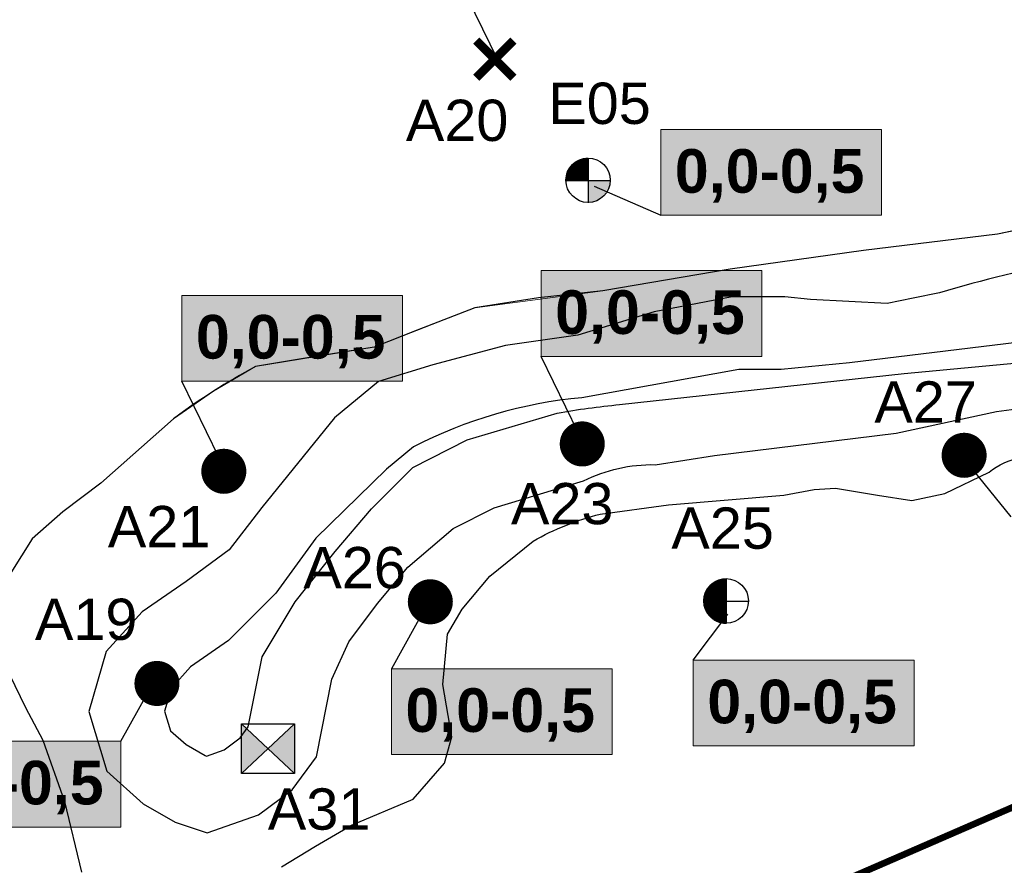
# Model space of a CAD drawing. Extents: x 158343 to 162498, y 431347 to 434500.
# Tile 58 of 248: x 159357 to 159506, y 433439 to 433567. Entities that reach past the tile are written whole.
import ezdxf
from ezdxf.enums import TextEntityAlignment as Align

# ---------------------------------------------------------------- set-up
doc = ezdxf.new("R2010")
doc.units = 0
doc.header["$LTSCALE"] = 10
doc.header["$MEASUREMENT"] = 0
doc.layers.get('0').update_dxf_attribs({"color": 1, "linetype": 'CONTINUOUS'})
doc.layers.get('Defpoints').update_dxf_attribs({"linetype": 'CONTINUOUS', "lineweight": 0})
for name, color, linetype in [('BORING-MWH', 7, 'CONTINUOUS'), ('BORING-MWH-NEW', 7, 'CONTINUOUS'), ('KLASSE-B-INDUSTRIE', 40, 'CONTINUOUS'), ('KLASSE-NT-NIET TOEPASBAAR', 240, 'CONTINUOUS'), ('KWALITEIT-DIEPTE', 7, 'CONTINUOUS'), ('nieuw006m', 8, 'CONTINUOUS')]:
    doc.layers.add(name, color=color, linetype=linetype)
doc.layers.add('MEET', color=6, linetype='CONTINUOUS', plot=False)
doc.styles.add('STANDAARD', font='arial.ttf')
doc.styles.add('STYLE3', font='arialbd.ttf')

# ---------------------------------------------------------------- blocks, each defined once
blk = doc.blocks.new('B-4-MWH')
at = {"layer": 'BORING-MWH', "const_width": 2.185}
blk.add_lwpolyline([(-1.093, 0, 1), (1.093, 0, 1)], format="xyb", close=True, dxfattribs=at)
at = {"layer": 'BORING-MWH', "style": 'STANDAARD'}
blk.add_attdef('BNO', (2.3, 2.3), '', height=4, dxfattribs=at)
blk = doc.blocks.new('*X37')
at = {"color": 0}
for p, q in [((-69.56, 39.7), (-64.08, 39.7)), ((-69.56, 39.65), (-64.08, 39.65)), ((-69.55, 39.48), (-69.55, 39.71)), ((-69.55, 39.6), (-64.08, 39.6)), ((-69.55, 39.55), (-64.08, 39.55)), ((-69.55, 39.5), (-64.08, 39.5)), ((-69.55, 39.45), (-64.08, 39.45)), ((-69.55, 39.4), (-64.08, 39.4)), ((-69.54, 39.35), (-64.08, 39.35)), ((-69.54, 39.3), (-64.08, 39.3)), ((-69.53, 39.25), (-64.08, 39.25)), ((-69.53, 39.2), (-64.08, 39.2)), ((-69.52, 39.15), (-64.08, 39.15)), ((-69.52, 39.1), (-64.08, 39.1)), ((-69.51, 39.05), (-64.08, 39.05)), ((-69.5, 38.97), (-69.5, 39.71)), ((-69.5, 39), (-64.08, 39)), ((-69.5, 38.95), (-64.08, 38.95)), ((-69.49, 38.9), (-64.08, 38.9)), ((-69.45, 38.68), (-69.45, 39.71)), ((-69.4, 38.45), (-69.4, 39.71)), ((-69.35, 38.26), (-69.35, 39.71)), ((-69.3, 38.09), (-69.3, 39.71)), ((-69.25, 37.94), (-69.25, 39.71)), ((-69.2, 37.81), (-69.2, 39.71)), ((-69.15, 37.68), (-69.15, 39.71)), ((-69.1, 37.56), (-69.1, 39.71)), ((-69.05, 37.45), (-69.05, 39.71)), ((-69, 37.34), (-69, 39.71)), ((-68.95, 37.24), (-68.95, 39.71)), ((-68.9, 37.15), (-68.9, 39.71)), ((-68.85, 37.06), (-68.85, 39.71)), ((-68.8, 36.97), (-68.8, 39.71)), ((-68.75, 36.89), (-68.75, 39.71)), ((-68.7, 36.81), (-68.7, 39.71)), ((-68.65, 36.73), (-68.65, 39.71)), ((-68.6, 36.66), (-68.6, 39.71)), ((-68.55, 36.58), (-68.55, 39.71)), ((-68.5, 36.51), (-68.5, 39.71)), ((-68.45, 36.45), (-68.45, 39.71)), ((-68.4, 36.38), (-68.4, 39.71)), ((-68.35, 36.32), (-68.35, 39.71)), ((-68.3, 36.26), (-68.3, 39.71)), ((-68.25, 36.2), (-68.25, 39.71)), ((-68.2, 36.14), (-68.2, 39.71)), ((-68.15, 36.08), (-68.15, 39.71)), ((-68.1, 36.03), (-68.1, 39.71)), ((-68.05, 35.97), (-68.05, 39.71)), ((-68, 35.92), (-68, 39.71)), ((-67.95, 35.87), (-67.95, 39.71)), ((-67.9, 35.82), (-67.9, 39.71)), ((-67.85, 35.77), (-67.85, 39.71)), ((-67.8, 35.73), (-67.8, 39.71)), ((-67.75, 35.68), (-67.75, 39.71)), ((-67.7, 35.64), (-67.7, 39.71)), ((-67.65, 35.59), (-67.65, 39.71)), ((-67.6, 35.55), (-67.6, 39.71)), ((-67.55, 35.51), (-67.55, 39.71)), ((-67.5, 35.47), (-67.5, 39.71)), ((-67.45, 35.43), (-67.45, 39.71)), ((-67.4, 35.39), (-67.4, 39.71)), ((-67.35, 35.35), (-67.35, 39.71)), ((-67.3, 35.31), (-67.3, 39.71)), ((-67.25, 35.28), (-67.25, 39.71)), ((-67.2, 35.24), (-67.2, 39.71)), ((-67.15, 35.21), (-67.15, 39.71)), ((-67.1, 35.18), (-67.1, 39.71)), ((-67.05, 35.14), (-67.05, 39.71)), ((-67, 35.11), (-67, 39.71)), ((-66.95, 35.08), (-66.95, 39.71)), ((-66.9, 35.05), (-66.9, 39.71)), ((-66.85, 35.02), (-66.85, 39.71)), ((-66.8, 34.99), (-66.8, 39.71)), ((-66.75, 34.96), (-66.75, 39.71)), ((-66.7, 34.93), (-66.7, 39.71)), ((-66.65, 34.91), (-66.65, 39.71)), ((-66.6, 34.88), (-66.6, 39.71)), ((-66.55, 34.85), (-66.55, 39.71)), ((-66.5, 34.83), (-66.5, 39.71)), ((-66.45, 34.8), (-66.45, 39.71)), ((-66.4, 34.78), (-66.4, 39.71)), ((-66.35, 34.76), (-66.35, 39.71)), ((-66.3, 34.73), (-66.3, 39.71)), ((-66.25, 34.71), (-66.25, 39.71)), ((-66.2, 34.69), (-66.2, 39.71)), ((-66.15, 34.67), (-66.15, 39.71)), ((-66.1, 34.65), (-66.1, 39.71)), ((-66.05, 34.63), (-66.05, 39.71)), ((-66, 34.61), (-66, 39.71)), ((-65.95, 34.59), (-65.95, 39.71)), ((-65.9, 34.57), (-65.9, 39.71)), ((-65.85, 34.56), (-65.85, 39.71)), ((-65.8, 34.54), (-65.8, 39.71)), ((-65.75, 34.52), (-65.75, 39.71)), ((-65.7, 34.51), (-65.7, 39.71)), ((-65.65, 34.49), (-65.65, 39.71)), ((-65.6, 34.48), (-65.6, 39.71)), ((-65.55, 34.46), (-65.55, 39.71)), ((-65.5, 34.45), (-65.5, 39.71)), ((-65.45, 34.44), (-65.45, 39.71)), ((-65.4, 34.42), (-65.4, 39.71)), ((-65.35, 34.41), (-65.35, 39.71)), ((-65.3, 34.4), (-65.3, 39.71)), ((-65.25, 34.39), (-65.25, 39.71)), ((-65.2, 34.38), (-65.2, 39.71)), ((-65.15, 34.37), (-65.15, 39.71)), ((-65.1, 34.36), (-65.1, 39.71)), ((-65.05, 34.35), (-65.05, 39.71)), ((-65, 34.34), (-65, 39.71)), ((-64.95, 34.33), (-64.95, 39.71)), ((-64.9, 34.32), (-64.9, 39.71)), ((-64.85, 34.31), (-64.85, 39.71)), ((-64.8, 34.31), (-64.8, 39.71)), ((-64.75, 34.3), (-64.75, 39.71)), ((-64.7, 34.29), (-64.7, 39.71)), ((-64.65, 34.29), (-64.65, 39.71)), ((-64.6, 34.28), (-64.6, 39.71)), ((-64.55, 34.28), (-64.55, 39.71)), ((-64.5, 34.27), (-64.5, 39.71)), ((-64.45, 34.27), (-64.45, 39.71)), ((-64.4, 34.27), (-64.4, 39.71)), ((-64.35, 34.26), (-64.35, 39.71)), ((-64.3, 34.26), (-64.3, 39.71)), ((-64.25, 34.26), (-64.25, 39.71)), ((-64.2, 34.26), (-64.2, 39.71)), ((-64.15, 34.26), (-64.15, 39.71)), ((-64.1, 34.26), (-64.1, 39.71)), ((-69.48, 38.85), (-64.08, 38.85)), ((-69.47, 38.8), (-64.08, 38.8)), ((-69.46, 38.75), (-64.08, 38.75)), ((-69.45, 38.7), (-64.08, 38.7)), ((-69.44, 38.65), (-64.08, 38.65)), ((-69.43, 38.6), (-64.08, 38.6)), ((-69.42, 38.55), (-64.08, 38.55)), ((-69.41, 38.5), (-64.08, 38.5)), ((-69.4, 38.45), (-64.08, 38.45)), ((-69.39, 38.4), (-64.08, 38.4)), ((-69.37, 38.35), (-64.08, 38.35)), ((-69.36, 38.3), (-64.08, 38.3)), ((-69.35, 38.25), (-64.08, 38.25)), ((-69.33, 38.2), (-64.08, 38.2)), ((-69.32, 38.15), (-64.08, 38.15)), ((-69.3, 38.1), (-64.08, 38.1)), ((-69.29, 38.05), (-64.08, 38.05)), ((-69.27, 38), (-64.08, 38)), ((-69.25, 37.95), (-64.08, 37.95)), ((-69.23, 37.9), (-64.08, 37.9)), ((-69.22, 37.85), (-64.08, 37.85)), ((-69.2, 37.8), (-64.08, 37.8)), ((-69.18, 37.75), (-64.08, 37.75)), ((-69.16, 37.7), (-64.08, 37.7)), ((-69.14, 37.65), (-64.08, 37.65)), ((-69.12, 37.6), (-64.08, 37.6)), ((-69.1, 37.55), (-64.08, 37.55)), ((-69.07, 37.5), (-64.08, 37.5)), ((-69.05, 37.45), (-64.08, 37.45)), ((-69.03, 37.4), (-64.08, 37.4)), ((-69, 37.35), (-64.08, 37.35)), ((-68.98, 37.3), (-64.08, 37.3)), ((-68.95, 37.25), (-64.08, 37.25)), ((-68.93, 37.2), (-64.08, 37.2)), ((-68.9, 37.15), (-64.08, 37.15)), ((-68.87, 37.1), (-64.08, 37.1)), ((-68.85, 37.05), (-64.08, 37.05)), ((-68.82, 37), (-64.08, 37)), ((-68.79, 36.95), (-64.08, 36.95)), ((-68.76, 36.9), (-64.08, 36.9)), ((-68.73, 36.85), (-64.08, 36.85)), ((-68.69, 36.8), (-64.08, 36.8)), ((-68.66, 36.75), (-64.08, 36.75)), ((-68.63, 36.7), (-64.08, 36.7)), ((-68.6, 36.65), (-64.08, 36.65)), ((-68.56, 36.6), (-64.08, 36.6)), ((-68.53, 36.55), (-64.08, 36.55)), ((-68.49, 36.5), (-64.08, 36.5)), ((-68.45, 36.45), (-64.08, 36.45)), ((-68.41, 36.4), (-64.08, 36.4)), ((-68.38, 36.35), (-64.08, 36.35)), ((-68.34, 36.3), (-64.08, 36.3)), ((-68.29, 36.25), (-64.08, 36.25)), ((-68.25, 36.2), (-64.08, 36.2)), ((-68.21, 36.15), (-64.08, 36.15)), ((-68.17, 36.1), (-64.08, 36.1)), ((-68.12, 36.05), (-64.08, 36.05)), ((-68.07, 36), (-64.08, 36)), ((-68.03, 35.95), (-64.08, 35.95)), ((-67.98, 35.9), (-64.08, 35.9)), ((-67.93, 35.85), (-64.08, 35.85)), ((-67.88, 35.8), (-64.08, 35.8)), ((-67.82, 35.75), (-64.08, 35.75)), ((-67.77, 35.7), (-64.08, 35.7)), ((-67.72, 35.65), (-64.08, 35.65)), ((-67.66, 35.6), (-64.08, 35.6)), ((-67.6, 35.55), (-64.08, 35.55)), ((-67.54, 35.5), (-64.08, 35.5)), ((-67.48, 35.45), (-64.08, 35.45)), ((-67.41, 35.4), (-64.08, 35.4)), ((-67.35, 35.35), (-64.08, 35.35)), ((-67.28, 35.3), (-64.08, 35.3)), ((-67.21, 35.25), (-64.08, 35.25)), ((-67.14, 35.2), (-64.08, 35.2)), ((-67.06, 35.15), (-64.08, 35.15)), ((-66.98, 35.1), (-64.08, 35.1)), ((-66.9, 35.05), (-64.08, 35.05)), ((-66.82, 35), (-64.08, 35)), ((-66.73, 34.95), (-64.08, 34.95)), ((-66.64, 34.9), (-64.08, 34.9)), ((-66.54, 34.85), (-64.08, 34.85)), ((-66.44, 34.8), (-64.08, 34.8)), ((-66.33, 34.75), (-64.08, 34.75)), ((-66.22, 34.7), (-64.08, 34.7)), ((-66.1, 34.65), (-64.08, 34.65)), ((-65.97, 34.6), (-64.08, 34.6)), ((-65.83, 34.55), (-64.08, 34.55)), ((-65.67, 34.5), (-64.08, 34.5)), ((-65.5, 34.45), (-64.08, 34.45)), ((-65.3, 34.4), (-64.08, 34.4)), ((-65.07, 34.35), (-64.08, 34.35)), ((-64.75, 34.3), (-64.08, 34.3))]:
    blk.add_line(p, q, dxfattribs=at)
blk = doc.blocks.new('*X36')
at = {"color": 0}
for p, q in [((-68.06, 82.6), (-64.08, 82.6)), ((-68.05, 78.78), (-68.05, 82.61)), ((-68.01, 82.65), (-64.08, 82.65)), ((-68, 78.78), (-68, 82.66)), ((-67.96, 82.7), (-64.08, 82.7)), ((-67.95, 78.78), (-67.95, 82.71)), ((-67.91, 82.75), (-64.08, 82.75)), ((-67.9, 78.78), (-67.9, 82.76)), ((-67.86, 82.8), (-64.08, 82.8)), ((-67.85, 78.78), (-67.85, 82.81)), ((-67.81, 82.85), (-64.08, 82.85)), ((-67.8, 78.78), (-67.8, 82.86)), ((-67.76, 82.9), (-64.08, 82.9)), ((-67.75, 78.78), (-67.75, 82.9)), ((-67.7, 82.95), (-64.08, 82.95)), ((-67.7, 78.78), (-67.7, 82.95)), ((-67.65, 78.78), (-67.65, 82.99)), ((-67.64, 83), (-64.08, 83)), ((-67.6, 78.78), (-67.6, 83.04)), ((-67.58, 83.05), (-64.08, 83.05)), ((-67.55, 78.78), (-67.55, 83.08)), ((-67.52, 83.1), (-64.08, 83.1)), ((-67.5, 78.78), (-67.5, 83.12)), ((-67.46, 83.15), (-64.08, 83.15)), ((-67.45, 78.78), (-67.45, 83.16)), ((-67.4, 83.2), (-64.08, 83.2)), ((-67.4, 78.78), (-67.4, 83.2)), ((-67.35, 78.78), (-67.35, 83.23)), ((-67.33, 83.25), (-64.08, 83.25)), ((-67.3, 78.78), (-67.3, 83.27)), ((-67.26, 83.3), (-64.08, 83.3)), ((-67.25, 78.78), (-67.25, 83.31)), ((-67.2, 78.78), (-67.2, 83.34)), ((-67.19, 83.35), (-64.08, 83.35)), ((-67.15, 78.78), (-67.15, 83.38)), ((-67.12, 83.4), (-64.08, 83.4)), ((-67.1, 78.78), (-67.1, 83.41)), ((-67.05, 78.78), (-67.05, 83.44)), ((-67.04, 83.45), (-64.08, 83.45)), ((-67, 78.78), (-67, 83.48)), ((-66.96, 83.5), (-64.08, 83.5)), ((-66.95, 78.78), (-66.95, 83.51)), ((-66.9, 78.78), (-66.9, 83.54)), ((-66.88, 83.55), (-64.08, 83.55)), ((-66.85, 78.78), (-66.85, 83.57)), ((-66.8, 78.78), (-66.8, 83.6)), ((-66.79, 83.6), (-64.08, 83.6)), ((-66.75, 78.78), (-66.75, 83.62)), ((-66.7, 83.65), (-64.08, 83.65)), ((-66.7, 78.78), (-66.7, 83.65)), ((-66.65, 78.78), (-66.65, 83.68)), ((-66.61, 83.7), (-64.08, 83.7)), ((-66.6, 78.78), (-66.6, 83.71)), ((-66.55, 78.78), (-66.55, 83.73)), ((-66.51, 83.75), (-64.08, 83.75)), ((-66.5, 78.78), (-66.5, 83.76)), ((-66.45, 78.78), (-66.45, 83.78)), ((-66.41, 83.8), (-64.08, 83.8)), ((-66.4, 78.78), (-66.4, 83.8)), ((-66.35, 78.78), (-66.35, 83.83)), ((-66.3, 83.85), (-64.08, 83.85)), ((-66.3, 78.78), (-66.3, 83.85)), ((-66.25, 78.78), (-66.25, 83.87)), ((-66.2, 78.78), (-66.2, 83.89)), ((-66.19, 83.9), (-64.08, 83.9)), ((-66.15, 78.78), (-66.15, 83.92)), ((-66.1, 78.78), (-66.1, 83.94)), ((-66.06, 83.95), (-64.08, 83.95)), ((-66.05, 78.78), (-66.05, 83.96)), ((-66, 78.78), (-66, 83.97)), ((-65.95, 78.78), (-65.95, 83.99)), ((-65.93, 84), (-64.08, 84)), ((-65.9, 78.78), (-65.9, 84.01)), ((-65.85, 78.78), (-65.85, 84.03)), ((-65.8, 78.78), (-65.8, 84.05)), ((-65.79, 84.05), (-64.08, 84.05)), ((-65.75, 78.78), (-65.75, 84.06)), ((-65.7, 78.78), (-65.7, 84.08)), ((-65.65, 78.78), (-65.65, 84.09)), ((-65.63, 84.1), (-64.08, 84.1)), ((-65.6, 78.78), (-65.6, 84.11)), ((-65.55, 78.78), (-65.55, 84.12)), ((-65.5, 78.78), (-65.5, 84.14)), ((-65.45, 84.15), (-64.08, 84.15)), ((-65.45, 78.78), (-65.45, 84.15)), ((-65.4, 78.78), (-65.4, 84.16)), ((-65.35, 78.78), (-65.35, 84.17)), ((-65.3, 78.78), (-65.3, 84.19)), ((-65.25, 78.78), (-65.25, 84.2)), ((-65.24, 84.2), (-64.08, 84.2)), ((-65.2, 78.78), (-65.2, 84.21)), ((-65.15, 78.78), (-65.15, 84.22)), ((-65.1, 78.78), (-65.1, 84.23)), ((-65.05, 78.78), (-65.05, 84.24)), ((-65, 78.78), (-65, 84.25)), ((-64.99, 84.25), (-64.08, 84.25)), ((-64.95, 78.78), (-64.95, 84.26)), ((-64.9, 78.78), (-64.9, 84.26)), ((-64.85, 78.78), (-64.85, 84.27)), ((-64.8, 78.78), (-64.8, 84.28)), ((-64.75, 78.78), (-64.75, 84.29)), ((-64.7, 78.78), (-64.7, 84.29)), ((-64.65, 78.78), (-64.65, 84.3)), ((-64.62, 84.3), (-64.08, 84.3)), ((-64.6, 78.78), (-64.6, 84.3)), ((-64.55, 78.78), (-64.55, 84.31)), ((-64.5, 78.78), (-64.5, 84.31)), ((-64.45, 78.78), (-64.45, 84.31)), ((-64.4, 78.78), (-64.4, 84.32)), ((-64.35, 78.78), (-64.35, 84.32)), ((-64.3, 78.78), (-64.3, 84.32)), ((-64.25, 78.78), (-64.25, 84.33)), ((-64.2, 78.78), (-64.2, 84.33)), ((-64.15, 78.78), (-64.15, 84.33)), ((-64.1, 78.78), (-64.1, 84.33)), ((-69.38, 80.2), (-64.08, 80.2)), ((-69.37, 80.25), (-64.08, 80.25)), ((-69.36, 80.3), (-64.08, 80.3)), ((-69.35, 78.78), (-69.35, 80.32)), ((-69.34, 80.35), (-64.08, 80.35)), ((-69.33, 80.4), (-64.08, 80.4)), ((-69.31, 80.45), (-64.08, 80.45)), ((-69.3, 80.5), (-64.08, 80.5)), ((-69.3, 78.78), (-69.3, 80.49)), ((-69.28, 80.55), (-64.08, 80.55)), ((-69.26, 80.6), (-64.08, 80.6)), ((-69.25, 80.65), (-64.08, 80.65)), ((-69.25, 78.78), (-69.25, 80.64)), ((-69.23, 80.7), (-64.08, 80.7)), ((-69.21, 80.75), (-64.08, 80.75)), ((-69.2, 78.78), (-69.2, 80.78)), ((-69.19, 80.8), (-64.08, 80.8)), ((-69.17, 80.85), (-64.08, 80.85)), ((-69.15, 78.78), (-69.15, 80.91)), ((-69.15, 80.9), (-64.08, 80.9)), ((-69.13, 80.95), (-64.08, 80.95)), ((-69.11, 81), (-64.08, 81)), ((-69.1, 78.78), (-69.1, 81.02)), ((-69.09, 81.05), (-64.08, 81.05)), ((-69.07, 81.1), (-64.08, 81.1)), ((-69.05, 78.78), (-69.05, 81.14)), ((-69.04, 81.15), (-64.08, 81.15)), ((-69.02, 81.2), (-64.08, 81.2)), ((-69, 81.25), (-64.08, 81.25)), ((-69, 78.78), (-69, 81.24)), ((-68.97, 81.3), (-64.08, 81.3)), ((-68.95, 81.35), (-64.08, 81.35)), ((-68.95, 78.78), (-68.95, 81.34)), ((-68.92, 81.4), (-64.08, 81.4)), ((-68.9, 78.78), (-68.9, 81.44)), ((-68.89, 81.45), (-64.08, 81.45)), ((-68.86, 81.5), (-64.08, 81.5)), ((-68.85, 78.78), (-68.85, 81.53)), ((-68.84, 81.55), (-64.08, 81.55)), ((-68.81, 81.6), (-64.08, 81.6)), ((-68.8, 78.78), (-68.8, 81.61)), ((-68.78, 81.65), (-64.08, 81.65)), ((-68.75, 81.7), (-64.08, 81.7)), ((-68.75, 78.78), (-68.75, 81.7)), ((-68.72, 81.75), (-64.08, 81.75)), ((-68.7, 78.78), (-68.7, 81.78)), ((-68.69, 81.8), (-64.08, 81.8)), ((-68.65, 81.85), (-64.08, 81.85)), ((-68.65, 78.78), (-68.65, 81.85)), ((-68.62, 81.9), (-64.08, 81.9)), ((-68.6, 78.78), (-68.6, 81.93)), ((-68.59, 81.95), (-64.08, 81.95)), ((-68.55, 82), (-64.08, 82)), ((-68.55, 78.78), (-68.55, 82)), ((-68.52, 82.05), (-64.08, 82.05)), ((-68.5, 78.78), (-68.5, 82.07)), ((-68.48, 82.1), (-64.08, 82.1)), ((-68.45, 78.78), (-68.45, 82.14)), ((-68.44, 82.15), (-64.08, 82.15)), ((-68.4, 82.2), (-64.08, 82.2)), ((-68.4, 78.78), (-68.4, 82.2)), ((-68.36, 82.25), (-64.08, 82.25)), ((-68.35, 78.78), (-68.35, 82.27)), ((-68.32, 82.3), (-64.08, 82.3)), ((-68.3, 78.78), (-68.3, 82.33)), ((-68.28, 82.35), (-64.08, 82.35)), ((-68.25, 78.78), (-68.25, 82.39)), ((-68.24, 82.4), (-64.08, 82.4)), ((-68.2, 82.45), (-64.08, 82.45)), ((-68.2, 78.78), (-68.2, 82.45)), ((-68.15, 82.5), (-64.08, 82.5)), ((-68.15, 78.78), (-68.15, 82.5)), ((-68.11, 82.55), (-64.08, 82.55)), ((-68.1, 78.78), (-68.1, 82.56)), ((-69.56, 78.95), (-64.08, 78.95)), ((-69.56, 78.9), (-64.08, 78.9)), ((-69.56, 78.85), (-64.08, 78.85)), ((-69.56, 78.8), (-64.08, 78.8)), ((-69.55, 79.15), (-64.08, 79.15)), ((-69.55, 78.78), (-69.55, 79.11)), ((-69.55, 79.1), (-64.08, 79.1)), ((-69.55, 79.05), (-64.08, 79.05)), ((-69.55, 79), (-64.08, 79)), ((-69.54, 79.3), (-64.08, 79.3)), ((-69.54, 79.25), (-64.08, 79.25)), ((-69.54, 79.2), (-64.08, 79.2)), ((-69.53, 79.4), (-64.08, 79.4)), ((-69.53, 79.35), (-64.08, 79.35)), ((-69.52, 79.5), (-64.08, 79.5)), ((-69.52, 79.45), (-64.08, 79.45)), ((-69.51, 79.55), (-64.08, 79.55)), ((-69.5, 79.65), (-64.08, 79.65)), ((-69.5, 78.78), (-69.5, 79.62)), ((-69.5, 79.6), (-64.08, 79.6)), ((-69.49, 79.7), (-64.08, 79.7)), ((-69.48, 79.75), (-64.08, 79.75)), ((-69.47, 79.8), (-64.08, 79.8)), ((-69.46, 79.85), (-64.08, 79.85)), ((-69.45, 78.78), (-69.45, 79.91)), ((-69.45, 79.9), (-64.08, 79.9)), ((-69.44, 79.95), (-64.08, 79.95)), ((-69.43, 80), (-64.08, 80)), ((-69.42, 80.05), (-64.08, 80.05)), ((-69.41, 80.1), (-64.08, 80.1)), ((-69.4, 80.15), (-64.08, 80.15)), ((-69.4, 78.78), (-69.4, 80.13))]:
    blk.add_line(p, q, dxfattribs=at)
blk = doc.blocks.new('BO-2M')
at = {"layer": 'BORING-MWH-NEW'}
for points in [[(-0.005, 1.344), (-0.005, -1.366)], [(-1.351, -0.011), (1.341, -0.011)]]:
    blk.add_lwpolyline(points, dxfattribs=at)
blk.add_circle((0, 0), 1.35, dxfattribs=at)
at = {"layer": 'BORING-MWH-NEW', "xscale": 0.2454484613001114, "yscale": 0.2454484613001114, "zscale": 0.2454484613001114}
for name, p in [('*X36', (15.723, -19.348)), ('*X37', (15.723, -9.758))]:
    blk.add_blockref(name, p, dxfattribs=at)
at = {"layer": 'BORING-MWH-NEW', "style": 'STANDAARD'}
blk.add_attdef('BNO', (-3.321, 3.157), '', height=2.5, dxfattribs=at)
blk = doc.blocks.new('B-1-MWH')
at = {"layer": 'BORING-MWH'}
for points in [[(-1.803, 1.803, 0.85, 0.85, 0), (1.803, -1.803, 0.85, 0.85, 0)], [(-1.803, -1.803, 0.85, 0.85, 0), (1.803, 1.803, 0.85, 0.85, 0)]]:
    blk.add_lwpolyline(points, format="xyseb", dxfattribs=at)
at = {"layer": 'BORING-MWH', "style": 'STANDAARD'}
blk.add_attdef('BNO', (-3.787, 5.294), '', height=4, dxfattribs=at)
blk = doc.blocks.new('BO-1.5M')
at = {"layer": 'BORING-MWH-NEW'}
blk.add_hatch(color=256, dxfattribs=at).paths.add_polyline_path([(-0.005, -1.342, 0.412919), (1.341, -0.011), (-0.005, -0.011)])
for p, q in [((-0.608, -0.011), (-0.608, 1.196)), ((-0.599, 1.2), (-0.005, 1.2)), ((-0.596, -0.011), (-0.596, 1.202)), ((-0.584, -0.011), (-0.584, 1.208)), ((-0.574, 1.213), (-0.005, 1.213)), ((-0.571, -0.011), (-0.571, 1.214)), ((-0.559, -0.011), (-0.559, 1.219)), ((-0.548, 1.225), (-0.005, 1.225)), ((-0.547, -0.011), (-0.547, 1.225)), ((-0.535, -0.011), (-0.535, 1.23)), ((-0.523, -0.011), (-0.523, 1.236)), ((-0.519, 1.237), (-0.005, 1.237)), ((-0.51, -0.011), (-0.51, 1.241)), ((-0.498, -0.011), (-0.498, 1.246)), ((-0.489, 1.249), (-0.005, 1.249)), ((-0.486, -0.011), (-0.486, 1.25)), ((-0.474, -0.011), (-0.474, 1.255)), ((-0.462, -0.011), (-0.462, 1.26)), ((-0.457, 1.261), (-0.005, 1.261)), ((-0.45, -0.011), (-0.45, 1.264)), ((-0.437, -0.011), (-0.437, 1.268)), ((-0.425, -0.011), (-0.425, 1.272)), ((-0.422, 1.273), (-0.005, 1.273)), ((-0.413, -0.011), (-0.413, 1.276)), ((-0.401, -0.011), (-0.401, 1.28)), ((-0.389, -0.011), (-0.389, 1.284)), ((-0.383, 1.286), (-0.005, 1.286)), ((-0.376, -0.011), (-0.376, 1.288)), ((-0.364, -0.011), (-0.364, 1.291)), ((-0.352, -0.011), (-0.352, 1.295)), ((-0.34, -0.011), (-0.34, 1.298)), ((-0.339, 1.298), (-0.005, 1.298)), ((-0.328, -0.011), (-0.328, 1.301)), ((-0.315, -0.011), (-0.315, 1.304)), ((-0.303, -0.011), (-0.303, 1.307)), ((-0.291, -0.011), (-0.291, 1.31)), ((-0.289, 1.31), (-0.005, 1.31)), ((-0.279, -0.011), (-0.279, 1.312)), ((-0.267, -0.011), (-0.267, 1.315)), ((-0.254, -0.011), (-0.254, 1.317)), ((-0.242, -0.011), (-0.242, 1.319)), ((-0.23, -0.011), (-0.23, 1.322)), ((-0.226, 1.322), (-0.005, 1.322)), ((-0.218, -0.011), (-0.218, 1.324)), ((-0.206, -0.011), (-0.206, 1.326)), ((-0.193, -0.011), (-0.193, 1.328)), ((-0.181, -0.011), (-0.181, 1.329)), ((-0.169, -0.011), (-0.169, 1.331)), ((-0.157, -0.011), (-0.157, 1.332)), ((-0.145, -0.011), (-0.145, 1.334)), ((-0.137, 1.334), (-0.005, 1.334)), ((-0.132, -0.011), (-0.132, 1.335)), ((-0.12, -0.011), (-0.12, 1.336)), ((-0.108, -0.011), (-0.108, 1.337)), ((-0.096, -0.011), (-0.096, 1.338)), ((-0.084, -0.011), (-0.084, 1.339)), ((-0.071, -0.011), (-0.071, 1.34)), ((-0.059, -0.011), (-0.059, 1.34)), ((-0.047, -0.011), (-0.047, 1.341)), ((-0.035, -0.011), (-0.035, 1.341)), ((-0.023, -0.011), (-0.023, 1.341)), ((-0.01, -0.011), (-0.01, 1.341)), ((-0.005, 1.336), (-0.005, -1.358)), ((-1.198, 0.603), (-0.005, 0.603)), ((-1.193, -0.011), (-1.193, 0.613)), ((-1.192, 0.615), (-0.005, 0.615)), ((-1.186, 0.627), (-0.005, 0.627)), ((-1.181, -0.011), (-1.181, 0.636)), ((-1.179, 0.639), (-0.005, 0.639)), ((-1.173, 0.652), (-0.005, 0.652)), ((-1.169, -0.011), (-1.169, 0.658)), ((-1.166, 0.664), (-0.005, 0.664)), ((-1.159, 0.676), (-0.005, 0.676)), ((-1.157, -0.011), (-1.157, 0.679)), ((-1.152, 0.688), (-0.005, 0.688)), ((-1.145, -0.011), (-1.145, 0.7)), ((-1.144, 0.7), (-0.005, 0.7)), ((-1.137, 0.712), (-0.005, 0.712)), ((-1.132, -0.011), (-1.132, 0.719)), ((-1.129, 0.725), (-0.005, 0.725)), ((-1.121, 0.737), (-0.005, 0.737)), ((-1.12, -0.011), (-1.12, 0.738)), ((-1.113, 0.749), (-0.005, 0.749)), ((-1.108, -0.011), (-1.108, 0.756)), ((-1.105, 0.761), (-0.005, 0.761)), ((-1.096, -0.011), (-1.096, 0.774)), ((-1.096, 0.773), (-0.005, 0.773)), ((-1.087, 0.786), (-0.005, 0.786)), ((-1.084, -0.011), (-1.084, 0.791)), ((-1.078, 0.798), (-0.005, 0.798)), ((-1.071, -0.011), (-1.071, 0.807)), ((-1.069, 0.81), (-0.005, 0.81)), ((-1.06, 0.822), (-0.005, 0.822)), ((-1.059, -0.011), (-1.059, 0.823)), ((-1.05, 0.834), (-0.005, 0.834)), ((-1.047, -0.011), (-1.047, 0.839)), ((-1.041, 0.847), (-0.005, 0.847)), ((-1.035, -0.011), (-1.035, 0.854)), ((-1.031, 0.859), (-0.005, 0.859)), ((-1.023, -0.011), (-1.023, 0.868)), ((-1.02, 0.871), (-0.005, 0.871)), ((-1.011, -0.011), (-1.011, 0.882)), ((-1.01, 0.883), (-0.005, 0.883)), ((-0.999, 0.895), (-0.005, 0.895)), ((-0.998, -0.011), (-0.998, 0.896)), ((-0.988, 0.908), (-0.005, 0.908)), ((-0.986, -0.011), (-0.986, 0.91)), ((-0.977, 0.92), (-0.005, 0.92)), ((-0.974, -0.011), (-0.974, 0.923)), ((-0.965, 0.932), (-0.005, 0.932)), ((-0.962, -0.011), (-0.962, 0.935)), ((-0.953, 0.944), (-0.005, 0.944)), ((-0.95, -0.011), (-0.95, 0.948)), ((-0.941, 0.956), (-0.005, 0.956)), ((-0.937, -0.011), (-0.937, 0.96)), ((-0.928, 0.969), (-0.005, 0.969)), ((-0.925, -0.011), (-0.925, 0.972)), ((-0.915, 0.981), (-0.005, 0.981)), ((-0.913, -0.011), (-0.913, 0.983)), ((-0.902, 0.993), (-0.005, 0.993)), ((-0.901, -0.011), (-0.901, 0.994)), ((-0.889, -0.011), (-0.889, 1.005)), ((-0.888, 1.005), (-0.005, 1.005)), ((-0.876, -0.011), (-0.876, 1.016)), ((-0.874, 1.017), (-0.005, 1.017)), ((-0.864, -0.011), (-0.864, 1.026)), ((-0.86, 1.03), (-0.005, 1.03)), ((-0.852, -0.011), (-0.852, 1.036)), ((-0.845, 1.042), (-0.005, 1.042)), ((-0.84, -0.011), (-0.84, 1.046)), ((-0.83, 1.054), (-0.005, 1.054)), ((-0.828, -0.011), (-0.828, 1.056)), ((-0.815, -0.011), (-0.815, 1.065)), ((-0.814, 1.066), (-0.005, 1.066)), ((-0.803, -0.011), (-0.803, 1.075)), ((-0.798, 1.078), (-0.005, 1.078)), ((-0.791, -0.011), (-0.791, 1.084)), ((-0.781, 1.091), (-0.005, 1.091)), ((-0.779, -0.011), (-0.779, 1.092)), ((-0.767, -0.011), (-0.767, 1.101)), ((-0.764, 1.103), (-0.005, 1.103)), ((-0.754, -0.011), (-0.754, 1.109)), ((-0.746, 1.115), (-0.005, 1.115)), ((-0.742, -0.011), (-0.742, 1.118)), ((-0.73, -0.011), (-0.73, 1.126)), ((-0.727, 1.127), (-0.005, 1.127)), ((-0.718, -0.011), (-0.718, 1.133)), ((-0.708, 1.139), (-0.005, 1.139)), ((-0.706, -0.011), (-0.706, 1.141)), ((-0.693, -0.011), (-0.693, 1.148)), ((-0.688, 1.152), (-0.005, 1.152)), ((-0.681, -0.011), (-0.681, 1.156)), ((-0.669, -0.011), (-0.669, 1.163)), ((-0.667, 1.164), (-0.005, 1.164)), ((-0.657, -0.011), (-0.657, 1.17)), ((-0.646, 1.176), (-0.005, 1.176)), ((-0.645, -0.011), (-0.645, 1.176)), ((-0.632, -0.011), (-0.632, 1.183)), ((-0.623, 1.188), (-0.005, 1.188)), ((-0.62, -0.011), (-0.62, 1.19)), ((-1.342, 0.005), (-0.005, 0.005)), ((-1.341, 0.042), (-0.005, 0.042)), ((-1.341, 0.03), (-0.005, 0.03)), ((-1.341, 0.017), (-0.005, 0.017)), ((-1.34, -0.011), (-1.34, 0.068)), ((-1.34, 0.066), (-0.005, 0.066)), ((-1.34, 0.054), (-0.005, 0.054)), ((-1.339, 0.078), (-0.005, 0.078)), ((-1.338, 0.103), (-0.005, 0.103)), ((-1.338, 0.091), (-0.005, 0.091)), ((-1.337, 0.115), (-0.005, 0.115)), ((-1.335, 0.127), (-0.005, 0.127)), ((-1.334, 0.139), (-0.005, 0.139)), ((-1.333, 0.151), (-0.005, 0.151)), ((-1.331, 0.164), (-0.005, 0.164)), ((-1.33, 0.176), (-0.005, 0.176)), ((-1.328, -0.011), (-1.328, 0.193)), ((-1.328, 0.188), (-0.005, 0.188)), ((-1.326, 0.2), (-0.005, 0.2)), ((-1.325, 0.212), (-0.005, 0.212)), ((-1.323, 0.225), (-0.005, 0.225)), ((-1.32, 0.237), (-0.005, 0.237)), ((-1.318, 0.249), (-0.005, 0.249)), ((-1.316, 0.261), (-0.005, 0.261)), ((-1.315, -0.011), (-1.315, 0.263)), ((-1.313, 0.273), (-0.005, 0.273)), ((-1.311, 0.286), (-0.005, 0.286)), ((-1.308, 0.298), (-0.005, 0.298)), ((-1.305, 0.31), (-0.005, 0.31)), ((-1.303, -0.011), (-1.303, 0.318)), ((-1.302, 0.322), (-0.005, 0.322)), ((-1.299, 0.334), (-0.005, 0.334)), ((-1.296, 0.347), (-0.005, 0.347)), ((-1.293, 0.359), (-0.005, 0.359)), ((-1.291, -0.011), (-1.291, 0.365)), ((-1.289, 0.371), (-0.005, 0.371)), ((-1.286, 0.383), (-0.005, 0.383)), ((-1.282, 0.395), (-0.005, 0.395)), ((-1.279, -0.011), (-1.279, 0.405)), ((-1.278, 0.408), (-0.005, 0.408)), ((-1.274, 0.42), (-0.005, 0.42)), ((-1.27, 0.432), (-0.005, 0.432)), ((-1.267, -0.011), (-1.267, 0.442)), ((-1.266, 0.444), (-0.005, 0.444)), ((-1.262, 0.456), (-0.005, 0.456)), ((-1.257, 0.469), (-0.005, 0.469)), ((-1.254, -0.011), (-1.254, 0.476)), ((-1.252, 0.481), (-0.005, 0.481)), ((-1.248, 0.493), (-0.005, 0.493)), ((-1.243, 0.505), (-0.005, 0.505)), ((-1.242, -0.011), (-1.242, 0.507)), ((-1.238, 0.517), (-0.005, 0.517)), ((-1.233, 0.53), (-0.005, 0.53)), ((-1.23, -0.011), (-1.23, 0.535)), ((-1.227, 0.542), (-0.005, 0.542)), ((-1.222, 0.554), (-0.005, 0.554)), ((-1.218, -0.011), (-1.218, 0.563)), ((-1.216, 0.566), (-0.005, 0.566)), ((-1.21, 0.578), (-0.005, 0.578)), ((-1.206, -0.011), (-1.206, 0.588)), ((-1.205, 0.591), (-0.005, 0.591)), ((-1.343, -0.011), (1.341, -0.011)), ((-1.342, -0.007), (-0.005, -0.007))]:
    blk.add_line(p, q, dxfattribs=at)
blk.add_circle((0, 0), 1.342, dxfattribs=at)
at = {"layer": 'BORING-MWH-NEW', "style": 'STANDAARD'}
blk.add_attdef('BNO', (-3.329, 3.081), '', height=2.5, dxfattribs=at)
blk = doc.blocks.new('BO-30M')
at = {"layer": 'BORING-MWH'}
blk.add_lwpolyline([(-1.6, 1.5), (1.6, 1.5), (1.6, -1.5), (-1.6, -1.5)], close=True, dxfattribs=at)
for points in [[(-1.6, 1.5), (1.6, -1.5)], [(1.6, 1.5), (-1.6, -1.5)]]:
    blk.add_lwpolyline(points, dxfattribs=at)
blk.add_solid([(-1.6, 1.5), (1.6, -1.5), (-1.6, -1.5), (1.6, 1.5)], dxfattribs=at)
at = {"layer": 'BORING-MWH', "style": 'STANDAARD'}
blk.add_attdef('BNO', (-3.034, 3.635), '', height=2.5, dxfattribs=at)

msp = doc.modelspace()

# ---------------------------------------------------------------- hatches: boundary and pattern name
at = {"layer": 'KLASSE-B-INDUSTRIE'}
for points in [[(159454.27, 433550.58), (159487.68, 433550.58), (159487.68, 433537.59), (159454.27, 433537.59)], [(159436.15, 433529.22), (159469.57, 433529.22), (159469.57, 433516.22), (159436.15, 433516.22)], [(159381.77, 433525.48), (159415.18, 433525.48), (159415.18, 433512.49), (159381.77, 433512.49)], [(159459.19, 433470.31), (159492.6, 433470.31), (159492.6, 433457.31), (159459.19, 433457.31)], [(159413.49, 433469), (159446.9, 433469), (159446.9, 433456.01), (159413.49, 433456.01)]]:
    msp.add_hatch(color=256, dxfattribs=at).paths.add_polyline_path(points)
at = {"layer": 'KLASSE-NT-NIET TOEPASBAAR'}
msp.add_hatch(color=256, dxfattribs=at).paths.add_polyline_path([(159339.11, 433458.03), (159372.52, 433458.03), (159372.52, 433445.04), (159339.11, 433445.04)])

# ---------------------------------------------------------------- linework, layer by layer
at = {"layer": 'Defpoints'}
msp.add_lwpolyline([(159355.7, 433468.1), (159354.17, 433476.09), (159355.87, 433483.5), (159359.13, 433488.63), (159363.74, 433492.74), (159369.48, 433497.05), (159380.51, 433506.8), (159386.57, 433511), (159392.94, 433514.7), (159410.9, 433517.62), (159426.1, 433523.6), (159445.48, 433526.15), (159464.76, 433529.44), (159484.97, 433532.29), (159505.24, 433534.75), (159547.32, 433543.42)], dxfattribs=at)
at = {"layer": 'KLASSE-B-INDUSTRIE', "color": 7, "lineweight": 5}
for points in [[(159454.27, 433550.58), (159487.68, 433550.58), (159487.68, 433537.59), (159454.27, 433537.59)], [(159436.15, 433529.22), (159469.57, 433529.22), (159469.57, 433516.22), (159436.15, 433516.22)], [(159381.77, 433525.48), (159415.18, 433525.48), (159415.18, 433512.49), (159381.77, 433512.49)], [(159459.19, 433470.31), (159492.6, 433470.31), (159492.6, 433457.31), (159459.19, 433457.31)], [(159413.49, 433469), (159446.9, 433469), (159446.9, 433456.01), (159413.49, 433456.01)]]:
    msp.add_lwpolyline(points, close=True, dxfattribs=at)
at = {"layer": 'KLASSE-NT-NIET TOEPASBAAR', "color": 7, "lineweight": 5}
msp.add_lwpolyline([(159339.11, 433458.03), (159372.52, 433458.03), (159372.52, 433445.04), (159339.11, 433445.04)], close=True, dxfattribs=at)
at = {"layer": 'KWALITEIT-DIEPTE'}
for points in [[(159429.55, 433561.22), (159423.93, 433572.69)], [(159444.18, 433541.98), (159454.27, 433537.59)], [(159441.77, 433504.75), (159436.15, 433516.22)], [(159387.39, 433501.02), (159381.77, 433512.49)], [(159499.92, 433501.01), (159507.27, 433491.97)], [(159418.97, 433478.82), (159413.49, 433469)], [(159459.19, 433470.31), (159464.41, 433477.26)], [(159372.52, 433458.03), (159376.69, 433465.43)]]:
    msp.add_lwpolyline(points, dxfattribs=at)
at = {"layer": 'MEET', "const_width": 1}
msp.add_lwpolyline([(159217.96, 434088.85), (159435.98, 434020.25), (159504.62, 433836.46), (159784.94, 433953.55), (159866.41, 433734.33), (159822.4, 433519.03), (159655.9, 433512.46), (159222.15, 433324.12), (159221.05, 433289.09), (159066.14, 433159.95), (158988.58, 433123), (158887.87, 433065.24), (158810.46, 433043.05), (158594.73, 433280.89), (158643.69, 433366.24), (158736.01, 433394.89), (158840.95, 433432.1), (158907.6, 433472.41), (158902.41, 433599.51), (159112.89, 433678.64), (159214.78, 433765.28), (159227.57, 433847.1)], close=True, dxfattribs=at)
at = {"layer": 'nieuw006m', "flags": 128}
for points in [[(159526.37, 433539.18), (159505.24, 433534.75), (159484.97, 433532.29), (159464.76, 433529.44), (159445.48, 433526.15), (159435.75, 433525.08), (159426.1, 433523.6), (159417.39, 433520.22), (159410.9, 433517.62), (159400.78, 433516.04), (159392.94, 433514.7, 0.039641), (159380.51, 433506.8), (159369.48, 433497.05), (159363.74, 433492.74), (159359.13, 433488.63), (159355.87, 433483.5), (159354.17, 433476.09), (159355.7, 433468.1), (159358.09, 433463.13), (159360.72, 433458.17), (159364.02, 433448.89), (159366.6, 433438.22)], [(159516.4, 433530.55, 0.033376), (159496.44, 433525.84), (159492.48, 433525.03), (159488.52, 433524.23), (159476.93, 433524.86), (159473.04, 433525.26), (159465.05, 433525.26), (159453.25, 433522.98), (159441.72, 433519.48), (159430.74, 433517.88), (159419.77, 433514.98), (159411.53, 433512.46), (159404.88, 433506.97), (159393.85, 433493.36), (159388.91, 433486.96), (159382.42, 433482.2), (159375.77, 433477.58), (159370.33, 433471.58), (159367.68, 433462.52), (159370.41, 433453.49), (159375.93, 433448.54), (159380.76, 433445.78), (159385.61, 433444.15), (159393.39, 433446.91), (159398.48, 433450.65), (159402.15, 433455.65), (159404.45, 433467.4), (159407.05, 433473.08), (159411.38, 433478.88), (159415.95, 433484.36), (159422.84, 433490.2), (159429.06, 433493.35), (159442.59, 433497.4, -0.124247), (159453.42, 433499.86), (159462.41, 433501.24), (159462.41, 433501.24), (159489.92, 433504.61), (159505.06, 433507.91), (159513.42, 433509.03, -0.095331)], [(159515.62, 433519.24), (159482.81, 433515.28), (159472.48, 433514.26), (159466.1, 433514.26), (159442.31, 433509.99, 0.095354), (159416.84, 433502.58), (159412.73, 433499.19), (159402.07, 433488.74), (159396, 433480.43), (159388.81, 433473.24), (159383.07, 433469.26), (159380.18, 433466.07), (159379.16, 433462.57), (159380.05, 433459.62), (159382.4, 433457.51), (159385.28, 433455.86), (159385.51, 433455.78), (159388.18, 433456.73), (159390.61, 433458.52), (159391.83, 433460.18), (159393.91, 433470.79), (159398.93, 433479.1), (159404.98, 433486.71), (159410.46, 433493.18), (159416.72, 433499.43), (159424.97, 433503.6), (159438.58, 433507.68, -0.018924), (159448.03, 433508.95), (159491.11, 433513.68), (159528.2, 433517.12)], [(159396.83, 433439.01), (159401.99, 433442.17), (159407.45, 433445.33), (159416.77, 433449.26), (159421.55, 433454.69), (159422.62, 433458.67), (159421.26, 433466.6), (159422, 433474.21), (159424.2, 433478.02), (159428.39, 433483), (159434.93, 433488.31, -0.066541), (159445.09, 433492.38), (159455.45, 433493.79), (159472.89, 433495.24), (159477.5, 433496.11), (159480.69, 433496.29), (159487.08, 433495.25), (159492.27, 433494.42), (159497.28, 433495.5), (159503.95, 433498.71, -0.258478), (159514.05, 433500.56)]]:
    msp.add_lwpolyline(points, format="xyb", dxfattribs=at)

# ---------------------------------------------------------------- block references
at = {"layer": 'BORING-MWH'}
ref = msp.add_blockref('B-1-MWH', (159429.15, 433561.2), dxfattribs=dict(at, xscale=1.56, yscale=1.56, zscale=1.56))
ref.add_attrib('BNO', 'A20', (159415.68, 433548.84), dxfattribs={"height": 6.24, "style": 'STANDAARD'})
ref = msp.add_blockref('B-4-MWH', (159500.18, 433501.28), dxfattribs=dict(at, xscale=1.56, yscale=1.56, zscale=1.56))
ref.add_attrib('BNO', 'A27', (159486.6, 433506.23), dxfattribs={"height": 6.24, "style": 'STANDAARD'})
ref = msp.add_blockref('B-4-MWH', (159442.38, 433503), dxfattribs=dict(at, xscale=1.56, yscale=1.56, zscale=1.56))
ref.add_attrib('BNO', 'A23', (159431.59, 433490.85), dxfattribs={"height": 6.24, "style": 'STANDAARD'})
ref = msp.add_blockref('B-4-MWH', (159388.12, 433498.86), dxfattribs=dict(at, xscale=1.56, yscale=1.56, zscale=1.56))
ref.add_attrib('BNO', 'A21', (159370.57, 433487.38), dxfattribs={"height": 6.24, "style": 'STANDAARD'})
ref = msp.add_blockref('B-4-MWH', (159419.38, 433479.12), dxfattribs=dict(at, xscale=1.56, yscale=1.56, zscale=1.56))
ref.add_attrib('BNO', 'A26', (159400.17, 433481.17), dxfattribs={"height": 6.24, "style": 'STANDAARD'})
ref = msp.add_blockref('B-4-MWH', (159378, 433466.76), dxfattribs=dict(at, xscale=1.56, yscale=1.56, zscale=1.56))
ref.add_attrib('BNO', 'A19', (159359.53, 433473.35), dxfattribs={"height": 6.24, "style": 'STANDAARD'})
ref = msp.add_blockref('BO-30M', (159394.81, 433456.9), dxfattribs=dict(at, xscale=2.5, yscale=2.5, zscale=2.5))
ref.add_attrib('BNO', 'A31', (159394.78, 433444.64), dxfattribs={"height": 6.25, "style": 'STANDAARD'})
at = {"layer": 'BORING-MWH-NEW'}
ref = msp.add_blockref('BO-1.5M', (159443.26, 433542.89), dxfattribs=dict(at, xscale=2.5, yscale=2.5, zscale=2.5))
ref.add_attrib('BNO', 'E05', (159437.22, 433551.41), dxfattribs={"height": 6.25, "style": 'STANDAARD'})
at = {"layer": 'BORING-MWH-NEW', "xscale": 2.5, "yscale": 2.5, "zscale": 2.5}
msp.add_blockref('BO-2M', (159464.16, 433479.25), dxfattribs=at).add_auto_attribs({'BNO': 'A25'})

# ---------------------------------------------------------------- texts
at = {"layer": 'KWALITEIT-DIEPTE', "color": 7, "style": 'STYLE3'}
for p in [(159470.74, 433541), (159452.63, 433519.64), (159398.24, 433515.91), (159475.66, 433460.73), (159429.96, 433459.43), (159355.58, 433448.46)]:
    msp.add_text('0,0-0,5', height=6.6, dxfattribs=at).set_placement(p, align=Align.CENTER)

doc.saveas('drawing.dxf')
